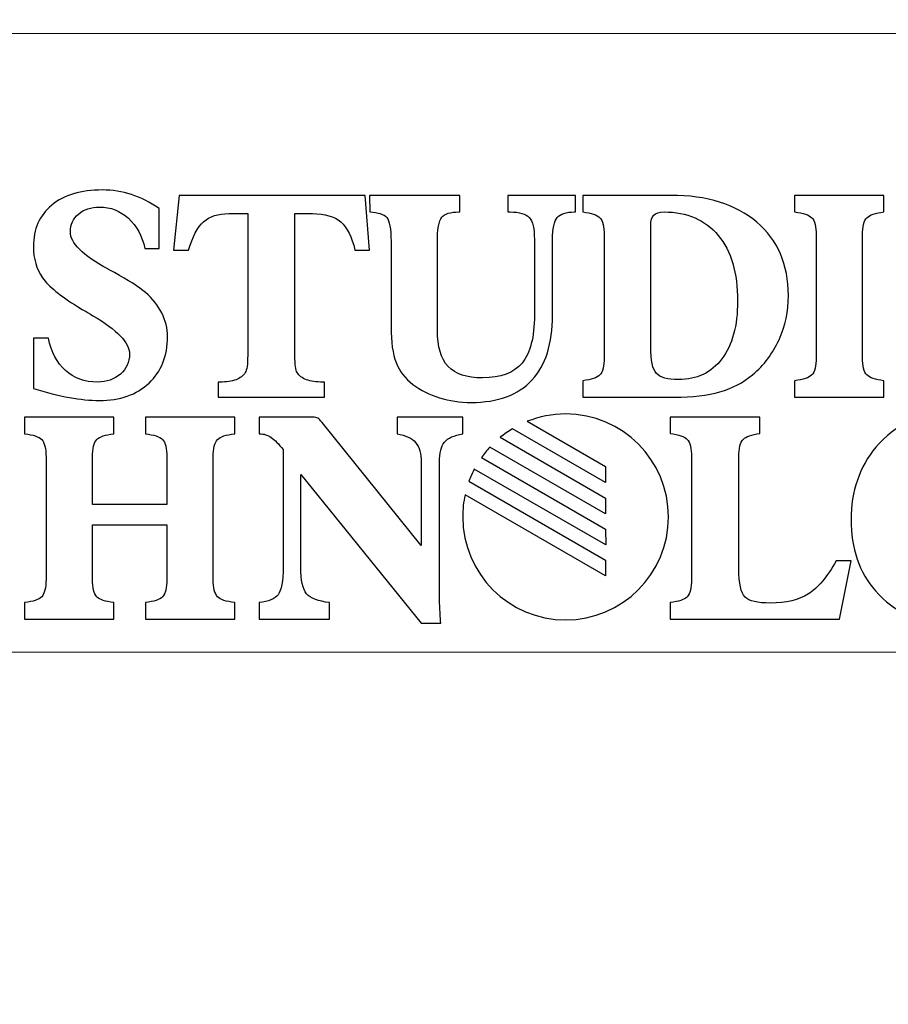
# Model space of a CAD drawing. Header units: inches. Extents: x -1.87 to 1.88, y -1.01 to 0.68.
# Tile 7 of 10: x -0.3 to 0.07, y 0.26 to 0.68. Entities that reach past the tile are written whole.
import ezdxf

# ---------------------------------------------------------------- set-up
doc = ezdxf.new("R2010")
doc.units = ezdxf.units.IN
doc.header["$MEASUREMENT"] = 0
doc.layers.add('Layer 1', color=7, linetype='Continuous')

msp = doc.modelspace()

# ---------------------------------------------------------------- linework, layer by layer
at = {"layer": 'Layer 1', "lineweight": 13}
msp.add_open_spline([(-1.74667, 0.67868), (-1.74667, 0.67868), (1.74727, 0.67868), (1.74727, 0.67868), (1.74727, 0.67868), (1.84716, 0.67868), (1.8753, 0.65017), (1.8753, 0.55072), (1.8753, 0.55072), (1.8753, 0.55072), (1.8753, -0.87991), (1.8753, -0.87991), (1.8753, -0.87991), (1.8753, -0.98293), (1.85208, -1.00787), (1.74727, -1.00787), (1.74727, -1.00787), (1.74727, -1.00787), (-1.74667, -1.00787), (-1.74667, -1.00787), (-1.74667, -1.00787), (-1.84551, -1.00787), (-1.8747, -0.97942), (-1.8747, -0.87991), (-1.8747, -0.87991), (-1.8747, -0.87991), (-1.8747, 0.55072), (-1.8747, 0.55072), (-1.8747, 0.55072), (-1.8747, 0.63167), (-1.84911, 0.6846), (-1.74667, 0.67868)], degree=3, knots=[0, 0, 0, 0, 0.111111, 0.111111, 0.111111, 0.111111, 0.222222, 0.222222, 0.222222, 0.222222, 0.333333, 0.333333, 0.333333, 0.333333, 0.444444, 0.444444, 0.444444, 0.444444, 0.555556, 0.555556, 0.555556, 0.555556, 0.666667, 0.666667, 0.666667, 0.666667, 0.777778, 0.777778, 0.777778, 0.777778, 1, 1, 1, 1], dxfattribs=at)
at = {"layer": 'Layer 1'}
for points, knots in [([(-0.29265, 0.52612), (-0.29265, 0.52612), (-0.29265, 0.54773), (-0.29265, 0.54773), (-0.29265, 0.54773), (-0.29265, 0.54773), (-0.28621, 0.54773), (-0.28621, 0.54773), (-0.28621, 0.54773), (-0.28498, 0.54174), (-0.28255, 0.53711), (-0.27885, 0.53382), (-0.27885, 0.53382), (-0.27518, 0.53053), (-0.27059, 0.52888), (-0.26512, 0.52888), (-0.26512, 0.52888), (-0.26113, 0.52888), (-0.25783, 0.53002), (-0.25524, 0.53231), (-0.25524, 0.53231), (-0.25263, 0.53462), (-0.25133, 0.5375), (-0.25133, 0.54097), (-0.25133, 0.54097), (-0.25133, 0.54583), (-0.2566, 0.55133), (-0.26713, 0.55741), (-0.26713, 0.55741), (-0.26993, 0.55909), (-0.27211, 0.56039), (-0.27362, 0.56131), (-0.27362, 0.56131), (-0.28104, 0.56585), (-0.28606, 0.56999), (-0.28868, 0.57373), (-0.28868, 0.57373), (-0.29133, 0.57745), (-0.29265, 0.58188), (-0.29265, 0.58703), (-0.29265, 0.58703), (-0.29265, 0.59461), (-0.29, 0.60057), (-0.28473, 0.60492), (-0.28473, 0.60492), (-0.27944, 0.60927), (-0.2722, 0.61144), (-0.26302, 0.61144), (-0.26302, 0.61144), (-0.25865, 0.61144), (-0.25446, 0.61078), (-0.25048, 0.6095), (-0.25048, 0.6095), (-0.24649, 0.60819), (-0.24254, 0.60619), (-0.23863, 0.60349), (-0.23863, 0.60349), (-0.23863, 0.60349), (-0.23863, 0.58631), (-0.23863, 0.58631), (-0.23863, 0.58631), (-0.23863, 0.58631), (-0.24468, 0.58631), (-0.24468, 0.58631), (-0.24468, 0.58631), (-0.24589, 0.59175), (-0.24828, 0.59606), (-0.2518, 0.59926), (-0.2518, 0.59926), (-0.25534, 0.60247), (-0.25946, 0.60408), (-0.26417, 0.60408), (-0.26417, 0.60408), (-0.26789, 0.60408), (-0.27092, 0.60308), (-0.27325, 0.6011), (-0.27325, 0.6011), (-0.27559, 0.5991), (-0.27676, 0.59655), (-0.27676, 0.59344), (-0.27676, 0.59344), (-0.27676, 0.58864), (-0.27141, 0.58333), (-0.26069, 0.57747), (-0.26069, 0.57747), (-0.26069, 0.57747), (-0.26028, 0.57722), (-0.26028, 0.57722), (-0.26028, 0.57722), (-0.25975, 0.57694), (-0.25894, 0.57651), (-0.25783, 0.5759), (-0.25783, 0.5759), (-0.25178, 0.57267), (-0.24732, 0.56983), (-0.24443, 0.56734), (-0.24443, 0.56734), (-0.24139, 0.56476), (-0.23906, 0.56182), (-0.23742, 0.55857), (-0.23742, 0.55857), (-0.23579, 0.55533), (-0.23497, 0.55196), (-0.23497, 0.54844), (-0.23497, 0.54844), (-0.23497, 0.54011), (-0.23762, 0.53343), (-0.24293, 0.52845), (-0.24293, 0.52845), (-0.24822, 0.52346), (-0.25538, 0.52097), (-0.26438, 0.52097), (-0.26438, 0.52097), (-0.26822, 0.52097), (-0.27248, 0.5214), (-0.27718, 0.52226), (-0.27718, 0.52226), (-0.28187, 0.52312), (-0.28703, 0.52441), (-0.29265, 0.52612)], [0, 0, 0, 0, 0.032258, 0.032258, 0.032258, 0.032258, 0.064516, 0.064516, 0.064516, 0.064516, 0.096774, 0.096774, 0.096774, 0.096774, 0.129032, 0.129032, 0.129032, 0.129032, 0.16129, 0.16129, 0.16129, 0.16129, 0.193548, 0.193548, 0.193548, 0.193548, 0.225806, 0.225806, 0.225806, 0.225806, 0.258065, 0.258065, 0.258065, 0.258065, 0.290323, 0.290323, 0.290323, 0.290323, 0.322581, 0.322581, 0.322581, 0.322581, 0.354839, 0.354839, 0.354839, 0.354839, 0.387097, 0.387097, 0.387097, 0.387097, 0.419355, 0.419355, 0.419355, 0.419355, 0.451613, 0.451613, 0.451613, 0.451613, 0.483871, 0.483871, 0.483871, 0.483871, 0.516129, 0.516129, 0.516129, 0.516129, 0.548387, 0.548387, 0.548387, 0.548387, 0.580645, 0.580645, 0.580645, 0.580645, 0.612903, 0.612903, 0.612903, 0.612903, 0.645161, 0.645161, 0.645161, 0.645161, 0.677419, 0.677419, 0.677419, 0.677419, 0.709677, 0.709677, 0.709677, 0.709677, 0.741935, 0.741935, 0.741935, 0.741935, 0.774194, 0.774194, 0.774194, 0.774194, 0.806452, 0.806452, 0.806452, 0.806452, 0.83871, 0.83871, 0.83871, 0.83871, 0.870968, 0.870968, 0.870968, 0.870968, 0.903226, 0.903226, 0.903226, 0.903226, 0.935484, 0.935484, 0.935484, 0.935484, 1, 1, 1, 1]), ([(-0.18021, 0.54454), (-0.18021, 0.54454), (-0.18021, 0.54046), (-0.18021, 0.54046), (-0.18021, 0.54046), (-0.18021, 0.53823), (-0.18013, 0.53658), (-0.17998, 0.5355), (-0.17998, 0.5355), (-0.17982, 0.53441), (-0.17957, 0.53357), (-0.17918, 0.53298), (-0.17918, 0.53298), (-0.17838, 0.53159), (-0.17706, 0.53055), (-0.17523, 0.52988), (-0.17523, 0.52988), (-0.17338, 0.5292), (-0.17105, 0.52886), (-0.16819, 0.52886), (-0.16819, 0.52886), (-0.16819, 0.52886), (-0.16751, 0.52886), (-0.16751, 0.52886), (-0.16751, 0.52886), (-0.16751, 0.52886), (-0.16751, 0.52234), (-0.16751, 0.52234), (-0.16751, 0.52234), (-0.16751, 0.52234), (-0.21326, 0.52234), (-0.21326, 0.52234), (-0.21326, 0.52234), (-0.21326, 0.52234), (-0.21326, 0.52886), (-0.21326, 0.52886), (-0.21326, 0.52886), (-0.21326, 0.52886), (-0.21252, 0.52886), (-0.21252, 0.52886), (-0.21252, 0.52886), (-0.20966, 0.52886), (-0.20733, 0.5292), (-0.20552, 0.52988), (-0.20552, 0.52988), (-0.20369, 0.53055), (-0.20239, 0.53159), (-0.20159, 0.53298), (-0.20159, 0.53298), (-0.2012, 0.53357), (-0.20093, 0.53441), (-0.20075, 0.5355), (-0.20075, 0.5355), (-0.20058, 0.53658), (-0.2005, 0.53823), (-0.2005, 0.54046), (-0.2005, 0.54046), (-0.2005, 0.54046), (-0.2005, 0.54454), (-0.2005, 0.54454), (-0.2005, 0.54454), (-0.2005, 0.54454), (-0.2005, 0.60126), (-0.2005, 0.60126), (-0.2005, 0.60126), (-0.2005, 0.60126), (-0.20859, 0.60126), (-0.20859, 0.60126), (-0.20859, 0.60126), (-0.21322, 0.60126), (-0.21684, 0.6001), (-0.21945, 0.59777), (-0.21945, 0.59777), (-0.22206, 0.59543), (-0.22423, 0.59136), (-0.22598, 0.58558), (-0.22598, 0.58558), (-0.22598, 0.58558), (-0.23242, 0.58558), (-0.23242, 0.58558), (-0.23242, 0.58558), (-0.23242, 0.58558), (-0.22997, 0.60911), (-0.22997, 0.60911), (-0.22997, 0.60911), (-0.22997, 0.60911), (-0.15002, 0.60911), (-0.15002, 0.60911), (-0.15002, 0.60911), (-0.15002, 0.60911), (-0.14813, 0.58558), (-0.14813, 0.58558), (-0.14813, 0.58558), (-0.14813, 0.58558), (-0.1544, 0.58558), (-0.1544, 0.58558), (-0.1544, 0.58558), (-0.1557, 0.59128), (-0.15772, 0.59532), (-0.16046, 0.59771), (-0.16046, 0.59771), (-0.16323, 0.60008), (-0.16728, 0.60126), (-0.17265, 0.60126), (-0.17265, 0.60126), (-0.17265, 0.60126), (-0.18021, 0.60126), (-0.18021, 0.60126), (-0.18021, 0.60126), (-0.18021, 0.60126), (-0.18021, 0.54454), (-0.18021, 0.54454)], [0, 0, 0, 0, 0.034483, 0.034483, 0.034483, 0.034483, 0.068966, 0.068966, 0.068966, 0.068966, 0.103448, 0.103448, 0.103448, 0.103448, 0.137931, 0.137931, 0.137931, 0.137931, 0.172414, 0.172414, 0.172414, 0.172414, 0.206897, 0.206897, 0.206897, 0.206897, 0.241379, 0.241379, 0.241379, 0.241379, 0.275862, 0.275862, 0.275862, 0.275862, 0.310345, 0.310345, 0.310345, 0.310345, 0.344828, 0.344828, 0.344828, 0.344828, 0.37931, 0.37931, 0.37931, 0.37931, 0.413793, 0.413793, 0.413793, 0.413793, 0.448276, 0.448276, 0.448276, 0.448276, 0.482759, 0.482759, 0.482759, 0.482759, 0.517241, 0.517241, 0.517241, 0.517241, 0.551724, 0.551724, 0.551724, 0.551724, 0.586207, 0.586207, 0.586207, 0.586207, 0.62069, 0.62069, 0.62069, 0.62069, 0.655172, 0.655172, 0.655172, 0.655172, 0.689655, 0.689655, 0.689655, 0.689655, 0.724138, 0.724138, 0.724138, 0.724138, 0.758621, 0.758621, 0.758621, 0.758621, 0.793103, 0.793103, 0.793103, 0.793103, 0.827586, 0.827586, 0.827586, 0.827586, 0.862069, 0.862069, 0.862069, 0.862069, 0.896552, 0.896552, 0.896552, 0.896552, 0.931034, 0.931034, 0.931034, 0.931034, 1, 1, 1, 1]), ([(-0.14809, 0.60911), (-0.14809, 0.60911), (-0.10925, 0.60911), (-0.10925, 0.60911), (-0.10925, 0.60911), (-0.10925, 0.60911), (-0.10925, 0.60198), (-0.10925, 0.60198), (-0.10925, 0.60198), (-0.10925, 0.60198), (-0.10969, 0.60198), (-0.10969, 0.60198), (-0.10969, 0.60198), (-0.11335, 0.60198), (-0.1158, 0.60122), (-0.11705, 0.59971), (-0.11705, 0.59971), (-0.11831, 0.5982), (-0.11893, 0.5945), (-0.11893, 0.58864), (-0.11893, 0.58864), (-0.11893, 0.58864), (-0.11893, 0.55124), (-0.11893, 0.55124), (-0.11893, 0.55124), (-0.11893, 0.54407), (-0.11738, 0.53885), (-0.11428, 0.53558), (-0.11428, 0.53558), (-0.11119, 0.53231), (-0.10627, 0.53068), (-0.09956, 0.53068), (-0.09956, 0.53068), (-0.09172, 0.53068), (-0.08604, 0.5328), (-0.08252, 0.53705), (-0.08252, 0.53705), (-0.07898, 0.5413), (-0.07721, 0.54816), (-0.07721, 0.55766), (-0.07721, 0.55766), (-0.07721, 0.55766), (-0.07721, 0.59013), (-0.07721, 0.59013), (-0.07721, 0.59013), (-0.07721, 0.59485), (-0.07795, 0.598), (-0.07943, 0.59959), (-0.07943, 0.59959), (-0.08091, 0.60119), (-0.08365, 0.60198), (-0.08763, 0.60198), (-0.08763, 0.60198), (-0.08763, 0.60198), (-0.08867, 0.60198), (-0.08867, 0.60198), (-0.08867, 0.60198), (-0.08867, 0.60198), (-0.08867, 0.60911), (-0.08867, 0.60911), (-0.08867, 0.60911), (-0.08867, 0.60911), (-0.05949, 0.60911), (-0.05949, 0.60911), (-0.05949, 0.60911), (-0.05949, 0.60911), (-0.05949, 0.60198), (-0.05949, 0.60198), (-0.05949, 0.60198), (-0.05949, 0.60198), (-0.05993, 0.60198), (-0.05993, 0.60198), (-0.05993, 0.60198), (-0.06359, 0.60198), (-0.06608, 0.60119), (-0.06741, 0.59961), (-0.06741, 0.59961), (-0.06875, 0.59804), (-0.06941, 0.59487), (-0.06941, 0.59013), (-0.06941, 0.59013), (-0.06941, 0.59013), (-0.06941, 0.55766), (-0.06941, 0.55766), (-0.06941, 0.55766), (-0.06941, 0.5454), (-0.07237, 0.53609), (-0.0783, 0.52972), (-0.0783, 0.52972), (-0.08423, 0.52332), (-0.09291, 0.52013), (-0.10435, 0.52013), (-0.10435, 0.52013), (-0.10921, 0.52013), (-0.11378, 0.52079), (-0.11804, 0.52212), (-0.11804, 0.52212), (-0.12232, 0.52343), (-0.12611, 0.52534), (-0.12942, 0.52785), (-0.12942, 0.52785), (-0.1328, 0.53045), (-0.13522, 0.53357), (-0.13668, 0.53725), (-0.13668, 0.53725), (-0.13813, 0.54093), (-0.13887, 0.54606), (-0.13887, 0.55263), (-0.13887, 0.55263), (-0.13887, 0.55263), (-0.13887, 0.58924), (-0.13887, 0.58924), (-0.13887, 0.58924), (-0.13887, 0.59483), (-0.1395, 0.59828), (-0.14072, 0.59965), (-0.14072, 0.59965), (-0.14197, 0.601), (-0.1444, 0.60178), (-0.14804, 0.60198), (-0.14804, 0.60198), (-0.14804, 0.60198), (-0.14809, 0.60911), (-0.14809, 0.60911)], [0, 0, 0, 0, 0.03125, 0.03125, 0.03125, 0.03125, 0.0625, 0.0625, 0.0625, 0.0625, 0.09375, 0.09375, 0.09375, 0.09375, 0.125, 0.125, 0.125, 0.125, 0.15625, 0.15625, 0.15625, 0.15625, 0.1875, 0.1875, 0.1875, 0.1875, 0.21875, 0.21875, 0.21875, 0.21875, 0.25, 0.25, 0.25, 0.25, 0.28125, 0.28125, 0.28125, 0.28125, 0.3125, 0.3125, 0.3125, 0.3125, 0.34375, 0.34375, 0.34375, 0.34375, 0.375, 0.375, 0.375, 0.375, 0.40625, 0.40625, 0.40625, 0.40625, 0.4375, 0.4375, 0.4375, 0.4375, 0.46875, 0.46875, 0.46875, 0.46875, 0.5, 0.5, 0.5, 0.5, 0.53125, 0.53125, 0.53125, 0.53125, 0.5625, 0.5625, 0.5625, 0.5625, 0.59375, 0.59375, 0.59375, 0.59375, 0.625, 0.625, 0.625, 0.625, 0.65625, 0.65625, 0.65625, 0.65625, 0.6875, 0.6875, 0.6875, 0.6875, 0.71875, 0.71875, 0.71875, 0.71875, 0.75, 0.75, 0.75, 0.75, 0.78125, 0.78125, 0.78125, 0.78125, 0.8125, 0.8125, 0.8125, 0.8125, 0.84375, 0.84375, 0.84375, 0.84375, 0.875, 0.875, 0.875, 0.875, 0.90625, 0.90625, 0.90625, 0.90625, 0.9375, 0.9375, 0.9375, 0.9375, 1, 1, 1, 1]), ([(-0.05635, 0.52234), (-0.05635, 0.52234), (-0.05635, 0.52947), (-0.05635, 0.52947), (-0.05635, 0.52947), (-0.0527, 0.52988), (-0.05027, 0.5307), (-0.04902, 0.53194), (-0.04902, 0.53194), (-0.0478, 0.53321), (-0.04717, 0.53572), (-0.04717, 0.53952), (-0.04717, 0.53952), (-0.04717, 0.53952), (-0.04717, 0.59193), (-0.04717, 0.59193), (-0.04717, 0.59193), (-0.04717, 0.59571), (-0.0478, 0.59824), (-0.04902, 0.59949), (-0.04902, 0.59949), (-0.05027, 0.60076), (-0.0527, 0.60157), (-0.05635, 0.60198), (-0.05635, 0.60198), (-0.05635, 0.60198), (-0.05635, 0.60911), (-0.05635, 0.60911), (-0.05635, 0.60911), (-0.05635, 0.60911), (-0.01858, 0.60911), (-0.01858, 0.60911), (-0.01858, 0.60911), (-0.00296, 0.60911), (0.00937, 0.60527), (0.01842, 0.59757), (0.01842, 0.59757), (0.02747, 0.58987), (0.03198, 0.57937), (0.03198, 0.56609), (0.03198, 0.56609), (0.03198, 0.55931), (0.03066, 0.55296), (0.02799, 0.54707), (0.02799, 0.54707), (0.02533, 0.54119), (0.02154, 0.53619), (0.01659, 0.53204), (0.01659, 0.53204), (0.01257, 0.52865), (0.0079, 0.52618), (0.00257, 0.52465), (0.00257, 0.52465), (-0.00274, 0.52312), (-0.00928, 0.52234), (-0.01702, 0.52234), (-0.01702, 0.52234), (-0.01702, 0.52234), (-0.05635, 0.52234), (-0.05635, 0.52234)], [0, 0, 0, 0, 0.0625, 0.0625, 0.0625, 0.0625, 0.125, 0.125, 0.125, 0.125, 0.1875, 0.1875, 0.1875, 0.1875, 0.25, 0.25, 0.25, 0.25, 0.3125, 0.3125, 0.3125, 0.3125, 0.375, 0.375, 0.375, 0.375, 0.4375, 0.4375, 0.4375, 0.4375, 0.5, 0.5, 0.5, 0.5, 0.5625, 0.5625, 0.5625, 0.5625, 0.625, 0.625, 0.625, 0.625, 0.6875, 0.6875, 0.6875, 0.6875, 0.75, 0.75, 0.75, 0.75, 0.8125, 0.8125, 0.8125, 0.8125, 0.875, 0.875, 0.875, 0.875, 1, 1, 1, 1]), ([(0.03469, 0.52234), (0.03469, 0.52234), (0.03469, 0.52947), (0.03469, 0.52947), (0.03469, 0.52947), (0.03838, 0.52988), (0.04083, 0.5307), (0.04207, 0.53196), (0.04207, 0.53196), (0.0433, 0.53321), (0.04393, 0.53574), (0.04393, 0.53952), (0.04393, 0.53952), (0.04393, 0.53952), (0.04393, 0.59193), (0.04393, 0.59193), (0.04393, 0.59193), (0.04393, 0.59571), (0.0433, 0.59824), (0.04207, 0.59949), (0.04207, 0.59949), (0.04083, 0.60076), (0.03838, 0.60157), (0.03469, 0.60198), (0.03469, 0.60198), (0.03469, 0.60198), (0.03469, 0.60911), (0.03469, 0.60911), (0.03469, 0.60911), (0.03469, 0.60911), (0.0731, 0.60911), (0.0731, 0.60911), (0.0731, 0.60911), (0.0731, 0.60911), (0.0731, 0.60198), (0.0731, 0.60198), (0.0731, 0.60198), (0.06941, 0.60157), (0.06696, 0.60076), (0.06571, 0.59949), (0.06571, 0.59949), (0.06448, 0.59824), (0.06386, 0.59571), (0.06386, 0.59193), (0.06386, 0.59193), (0.06386, 0.59193), (0.06386, 0.53952), (0.06386, 0.53952), (0.06386, 0.53952), (0.06386, 0.53574), (0.06448, 0.53321), (0.06571, 0.53196), (0.06571, 0.53196), (0.06696, 0.5307), (0.06941, 0.52988), (0.0731, 0.52947), (0.0731, 0.52947), (0.0731, 0.52947), (0.0731, 0.52234), (0.0731, 0.52234), (0.0731, 0.52234), (0.0731, 0.52234), (0.03469, 0.52234), (0.03469, 0.52234)], [0, 0, 0, 0, 0.058824, 0.058824, 0.058824, 0.058824, 0.117647, 0.117647, 0.117647, 0.117647, 0.176471, 0.176471, 0.176471, 0.176471, 0.235294, 0.235294, 0.235294, 0.235294, 0.294118, 0.294118, 0.294118, 0.294118, 0.352941, 0.352941, 0.352941, 0.352941, 0.411765, 0.411765, 0.411765, 0.411765, 0.470588, 0.470588, 0.470588, 0.470588, 0.529412, 0.529412, 0.529412, 0.529412, 0.588235, 0.588235, 0.588235, 0.588235, 0.647059, 0.647059, 0.647059, 0.647059, 0.705882, 0.705882, 0.705882, 0.705882, 0.764706, 0.764706, 0.764706, 0.764706, 0.823529, 0.823529, 0.823529, 0.823529, 0.882353, 0.882353, 0.882353, 0.882353, 1, 1, 1, 1]), ([(-0.02718, 0.54399), (-0.02718, 0.53821), (-0.02636, 0.53443), (-0.02472, 0.53263), (-0.02472, 0.53263), (-0.02309, 0.53084), (-0.01996, 0.52994), (-0.01533, 0.52994), (-0.01533, 0.52994), (-0.00733, 0.52994), (-0.00111, 0.5329), (0.00341, 0.53885), (0.00341, 0.53885), (0.0079, 0.54479), (0.01015, 0.55306), (0.01015, 0.56362), (0.01015, 0.56362), (0.01015, 0.5758), (0.00737, 0.58523), (0.00183, 0.59193), (0.00183, 0.59193), (-0.00372, 0.59863), (-0.01148, 0.60198), (-0.02148, 0.60198), (-0.02148, 0.60198), (-0.02356, 0.60198), (-0.02504, 0.60153), (-0.02589, 0.60063), (-0.02589, 0.60063), (-0.02675, 0.59973), (-0.02718, 0.59822), (-0.02718, 0.59612), (-0.02718, 0.59612), (-0.02718, 0.59612), (-0.02718, 0.54399), (-0.02718, 0.54399)], [0, 0, 0, 0, 0.1, 0.1, 0.1, 0.1, 0.2, 0.2, 0.2, 0.2, 0.3, 0.3, 0.3, 0.3, 0.4, 0.4, 0.4, 0.4, 0.5, 0.5, 0.5, 0.5, 0.6, 0.6, 0.6, 0.6, 0.7, 0.7, 0.7, 0.7, 0.8, 0.8, 0.8, 0.8, 1, 1, 1, 1]), ([(-0.29641, 0.42701), (-0.29641, 0.42701), (-0.29641, 0.43414), (-0.29641, 0.43414), (-0.29641, 0.43414), (-0.29275, 0.43455), (-0.29032, 0.43537), (-0.28907, 0.43663), (-0.28907, 0.43663), (-0.28785, 0.43788), (-0.28722, 0.44041), (-0.28722, 0.44419), (-0.28722, 0.44419), (-0.28722, 0.44419), (-0.28722, 0.4966), (-0.28722, 0.4966), (-0.28722, 0.4966), (-0.28722, 0.50038), (-0.28785, 0.50291), (-0.28907, 0.50416), (-0.28907, 0.50416), (-0.29032, 0.50543), (-0.29275, 0.50624), (-0.29641, 0.50665), (-0.29641, 0.50665), (-0.29641, 0.50665), (-0.29641, 0.51378), (-0.29641, 0.51378), (-0.29641, 0.51378), (-0.29641, 0.51378), (-0.25805, 0.51378), (-0.25805, 0.51378), (-0.25805, 0.51378), (-0.25805, 0.51378), (-0.25805, 0.50665), (-0.25805, 0.50665), (-0.25805, 0.50665), (-0.26174, 0.50624), (-0.26419, 0.50543), (-0.2654, 0.50416), (-0.2654, 0.50416), (-0.26663, 0.50291), (-0.26723, 0.50038), (-0.26723, 0.4966), (-0.26723, 0.4966), (-0.26723, 0.4966), (-0.26723, 0.47626), (-0.26723, 0.47626), (-0.26723, 0.47626), (-0.26723, 0.47626), (-0.23525, 0.47626), (-0.23525, 0.47626), (-0.23525, 0.47626), (-0.23525, 0.47626), (-0.23525, 0.4966), (-0.23525, 0.4966), (-0.23525, 0.4966), (-0.23525, 0.50038), (-0.23587, 0.50291), (-0.2371, 0.50416), (-0.2371, 0.50416), (-0.23834, 0.50543), (-0.24079, 0.50624), (-0.24449, 0.50665), (-0.24449, 0.50665), (-0.24449, 0.50665), (-0.24449, 0.51378), (-0.24449, 0.51378), (-0.24449, 0.51378), (-0.24449, 0.51378), (-0.20607, 0.51378), (-0.20607, 0.51378), (-0.20607, 0.51378), (-0.20607, 0.51378), (-0.20607, 0.50665), (-0.20607, 0.50665), (-0.20607, 0.50665), (-0.20977, 0.50624), (-0.21222, 0.50543), (-0.21346, 0.50416), (-0.21346, 0.50416), (-0.21469, 0.50291), (-0.21531, 0.50038), (-0.21531, 0.4966), (-0.21531, 0.4966), (-0.21531, 0.4966), (-0.21531, 0.44419), (-0.21531, 0.44419), (-0.21531, 0.44419), (-0.21531, 0.44041), (-0.21469, 0.43788), (-0.21346, 0.43663), (-0.21346, 0.43663), (-0.21222, 0.43537), (-0.20977, 0.43455), (-0.20607, 0.43414), (-0.20607, 0.43414), (-0.20607, 0.43414), (-0.20607, 0.42701), (-0.20607, 0.42701), (-0.20607, 0.42701), (-0.20607, 0.42701), (-0.24449, 0.42701), (-0.24449, 0.42701), (-0.24449, 0.42701), (-0.24449, 0.42701), (-0.24449, 0.43414), (-0.24449, 0.43414), (-0.24449, 0.43414), (-0.24079, 0.43455), (-0.23834, 0.43537), (-0.2371, 0.43663), (-0.2371, 0.43663), (-0.23587, 0.43788), (-0.23525, 0.44041), (-0.23525, 0.44419), (-0.23525, 0.44419), (-0.23525, 0.44419), (-0.23525, 0.46758), (-0.23525, 0.46758), (-0.23525, 0.46758), (-0.23525, 0.46758), (-0.26723, 0.46758), (-0.26723, 0.46758), (-0.26723, 0.46758), (-0.26723, 0.46758), (-0.26723, 0.44419), (-0.26723, 0.44419), (-0.26723, 0.44419), (-0.26723, 0.44041), (-0.26663, 0.43788), (-0.2654, 0.43663), (-0.2654, 0.43663), (-0.26419, 0.43537), (-0.26174, 0.43455), (-0.25805, 0.43414), (-0.25805, 0.43414), (-0.25805, 0.43414), (-0.25805, 0.42701), (-0.25805, 0.42701), (-0.25805, 0.42701), (-0.25805, 0.42701), (-0.29641, 0.42701), (-0.29641, 0.42701)], [0, 0, 0, 0, 0.027027, 0.027027, 0.027027, 0.027027, 0.054054, 0.054054, 0.054054, 0.054054, 0.081081, 0.081081, 0.081081, 0.081081, 0.108108, 0.108108, 0.108108, 0.108108, 0.135135, 0.135135, 0.135135, 0.135135, 0.162162, 0.162162, 0.162162, 0.162162, 0.189189, 0.189189, 0.189189, 0.189189, 0.216216, 0.216216, 0.216216, 0.216216, 0.243243, 0.243243, 0.243243, 0.243243, 0.27027, 0.27027, 0.27027, 0.27027, 0.297297, 0.297297, 0.297297, 0.297297, 0.324324, 0.324324, 0.324324, 0.324324, 0.351351, 0.351351, 0.351351, 0.351351, 0.378378, 0.378378, 0.378378, 0.378378, 0.405405, 0.405405, 0.405405, 0.405405, 0.432432, 0.432432, 0.432432, 0.432432, 0.459459, 0.459459, 0.459459, 0.459459, 0.486486, 0.486486, 0.486486, 0.486486, 0.513514, 0.513514, 0.513514, 0.513514, 0.540541, 0.540541, 0.540541, 0.540541, 0.567568, 0.567568, 0.567568, 0.567568, 0.594595, 0.594595, 0.594595, 0.594595, 0.621622, 0.621622, 0.621622, 0.621622, 0.648649, 0.648649, 0.648649, 0.648649, 0.675676, 0.675676, 0.675676, 0.675676, 0.702703, 0.702703, 0.702703, 0.702703, 0.72973, 0.72973, 0.72973, 0.72973, 0.756757, 0.756757, 0.756757, 0.756757, 0.783784, 0.783784, 0.783784, 0.783784, 0.810811, 0.810811, 0.810811, 0.810811, 0.837838, 0.837838, 0.837838, 0.837838, 0.864865, 0.864865, 0.864865, 0.864865, 0.891892, 0.891892, 0.891892, 0.891892, 0.918919, 0.918919, 0.918919, 0.918919, 0.945946, 0.945946, 0.945946, 0.945946, 1, 1, 1, 1]), ([(-0.19557, 0.42701), (-0.19557, 0.42701), (-0.19557, 0.43414), (-0.19557, 0.43414), (-0.19557, 0.43414), (-0.19158, 0.43455), (-0.18885, 0.43565), (-0.18741, 0.43749), (-0.18741, 0.43749), (-0.18598, 0.43933), (-0.18526, 0.44331), (-0.18526, 0.44946), (-0.18526, 0.44946), (-0.18526, 0.44946), (-0.18526, 0.49983), (-0.18526, 0.49983), (-0.18526, 0.49983), (-0.18716, 0.50226), (-0.18887, 0.50402), (-0.19043, 0.50506), (-0.19043, 0.50506), (-0.19198, 0.50612), (-0.1936, 0.50665), (-0.19527, 0.50665), (-0.19527, 0.50665), (-0.19527, 0.50665), (-0.19557, 0.50665), (-0.19557, 0.50665), (-0.19557, 0.50665), (-0.19557, 0.50665), (-0.19557, 0.51378), (-0.19557, 0.51378), (-0.19557, 0.51378), (-0.19557, 0.51378), (-0.17265, 0.51378), (-0.17265, 0.51378), (-0.17265, 0.51378), (-0.17154, 0.51378), (-0.17076, 0.51364), (-0.17031, 0.51335), (-0.17031, 0.51335), (-0.16985, 0.51309), (-0.16922, 0.51245), (-0.16843, 0.51145), (-0.16843, 0.51145), (-0.16843, 0.51145), (-0.12587, 0.45861), (-0.12587, 0.45861), (-0.12587, 0.45861), (-0.12587, 0.45861), (-0.12587, 0.4944), (-0.12587, 0.4944), (-0.12587, 0.4944), (-0.12587, 0.49813), (-0.12667, 0.50097), (-0.12828, 0.50287), (-0.12828, 0.50287), (-0.12989, 0.50479), (-0.13256, 0.50606), (-0.13624, 0.50665), (-0.13624, 0.50665), (-0.13624, 0.50665), (-0.13624, 0.51378), (-0.13624, 0.51378), (-0.13624, 0.51378), (-0.13624, 0.51378), (-0.10803, 0.51378), (-0.10803, 0.51378), (-0.10803, 0.51378), (-0.10803, 0.51378), (-0.10803, 0.50665), (-0.10803, 0.50665), (-0.10803, 0.50665), (-0.11178, 0.50602), (-0.11441, 0.50481), (-0.11587, 0.50306), (-0.11587, 0.50306), (-0.11733, 0.5013), (-0.11807, 0.49842), (-0.11807, 0.4944), (-0.11807, 0.4944), (-0.11807, 0.4944), (-0.11807, 0.43964), (-0.11807, 0.43964), (-0.11807, 0.43964), (-0.11807, 0.43745), (-0.11803, 0.43519), (-0.11793, 0.43281), (-0.11793, 0.43281), (-0.11783, 0.43046), (-0.11768, 0.42795), (-0.1175, 0.42528), (-0.1175, 0.42528), (-0.1175, 0.42528), (-0.12587, 0.42528), (-0.12587, 0.42528), (-0.12587, 0.42528), (-0.12587, 0.42528), (-0.17767, 0.48913), (-0.17767, 0.48913), (-0.17767, 0.48913), (-0.17767, 0.48913), (-0.17767, 0.44946), (-0.17767, 0.44946), (-0.17767, 0.44946), (-0.17767, 0.44372), (-0.17683, 0.43986), (-0.17514, 0.43788), (-0.17514, 0.43788), (-0.17345, 0.4359), (-0.17016, 0.43465), (-0.1653, 0.43414), (-0.1653, 0.43414), (-0.1653, 0.43414), (-0.1653, 0.42701), (-0.1653, 0.42701), (-0.1653, 0.42701), (-0.1653, 0.42701), (-0.19557, 0.42701), (-0.19557, 0.42701)], [0, 0, 0, 0, 0.032258, 0.032258, 0.032258, 0.032258, 0.064516, 0.064516, 0.064516, 0.064516, 0.096774, 0.096774, 0.096774, 0.096774, 0.129032, 0.129032, 0.129032, 0.129032, 0.16129, 0.16129, 0.16129, 0.16129, 0.193548, 0.193548, 0.193548, 0.193548, 0.225806, 0.225806, 0.225806, 0.225806, 0.258065, 0.258065, 0.258065, 0.258065, 0.290323, 0.290323, 0.290323, 0.290323, 0.322581, 0.322581, 0.322581, 0.322581, 0.354839, 0.354839, 0.354839, 0.354839, 0.387097, 0.387097, 0.387097, 0.387097, 0.419355, 0.419355, 0.419355, 0.419355, 0.451613, 0.451613, 0.451613, 0.451613, 0.483871, 0.483871, 0.483871, 0.483871, 0.516129, 0.516129, 0.516129, 0.516129, 0.548387, 0.548387, 0.548387, 0.548387, 0.580645, 0.580645, 0.580645, 0.580645, 0.612903, 0.612903, 0.612903, 0.612903, 0.645161, 0.645161, 0.645161, 0.645161, 0.677419, 0.677419, 0.677419, 0.677419, 0.709677, 0.709677, 0.709677, 0.709677, 0.741935, 0.741935, 0.741935, 0.741935, 0.774194, 0.774194, 0.774194, 0.774194, 0.806452, 0.806452, 0.806452, 0.806452, 0.83871, 0.83871, 0.83871, 0.83871, 0.870968, 0.870968, 0.870968, 0.870968, 0.903226, 0.903226, 0.903226, 0.903226, 0.935484, 0.935484, 0.935484, 0.935484, 1, 1, 1, 1]), ([(-0.08029, 0.51201), (-0.07518, 0.51401), (-0.06953, 0.51516), (-0.06379, 0.51516), (-0.06379, 0.51516), (-0.03929, 0.51516), (-0.01954, 0.49528), (-0.01954, 0.47091), (-0.01954, 0.47091), (-0.01954, 0.44654), (-0.03942, 0.42666), (-0.06379, 0.42666), (-0.06379, 0.42666), (-0.08816, 0.42666), (-0.108, 0.44654), (-0.10804, 0.47091), (-0.10804, 0.47091), (-0.10804, 0.47421), (-0.10769, 0.47743), (-0.10699, 0.48048), (-0.10699, 0.48048), (-0.10699, 0.48048), (-0.04658, 0.44556), (-0.04658, 0.44556), (-0.04658, 0.44556), (-0.04658, 0.44556), (-0.04663, 0.4524), (-0.04663, 0.4524), (-0.04663, 0.4524), (-0.04663, 0.4524), (-0.10536, 0.48633), (-0.10536, 0.48633), (-0.10536, 0.48633), (-0.10464, 0.48807), (-0.10389, 0.48976), (-0.10305, 0.49141), (-0.10305, 0.49141), (-0.10305, 0.49141), (-0.04656, 0.45889), (-0.04656, 0.45889), (-0.04656, 0.45889), (-0.04656, 0.45889), (-0.0466, 0.46573), (-0.0466, 0.46573), (-0.0466, 0.46573), (-0.0466, 0.46573), (-0.0999, 0.49649), (-0.0999, 0.49649), (-0.0999, 0.49649), (-0.09881, 0.49804), (-0.09765, 0.49948), (-0.09643, 0.50089), (-0.09643, 0.50089), (-0.09643, 0.50089), (-0.04658, 0.47219), (-0.04658, 0.47219), (-0.04658, 0.47219), (-0.04658, 0.47219), (-0.04663, 0.47903), (-0.04663, 0.47903), (-0.04663, 0.47903), (-0.04663, 0.47903), (-0.09189, 0.50515), (-0.09189, 0.50515), (-0.09189, 0.50515), (-0.09019, 0.50649), (-0.08842, 0.50767), (-0.08661, 0.50876), (-0.08661, 0.50876), (-0.08661, 0.50876), (-0.04662, 0.48571), (-0.04662, 0.48571), (-0.04662, 0.48571), (-0.04662, 0.48571), (-0.0466, 0.49256), (-0.0466, 0.49256), (-0.0466, 0.49256), (-0.0466, 0.49256), (-0.08029, 0.51201), (-0.08029, 0.51201)], [0, 0, 0, 0, 0.047619, 0.047619, 0.047619, 0.047619, 0.095238, 0.095238, 0.095238, 0.095238, 0.142857, 0.142857, 0.142857, 0.142857, 0.190476, 0.190476, 0.190476, 0.190476, 0.238095, 0.238095, 0.238095, 0.238095, 0.285714, 0.285714, 0.285714, 0.285714, 0.333333, 0.333333, 0.333333, 0.333333, 0.380952, 0.380952, 0.380952, 0.380952, 0.428571, 0.428571, 0.428571, 0.428571, 0.47619, 0.47619, 0.47619, 0.47619, 0.52381, 0.52381, 0.52381, 0.52381, 0.571429, 0.571429, 0.571429, 0.571429, 0.619048, 0.619048, 0.619048, 0.619048, 0.666667, 0.666667, 0.666667, 0.666667, 0.714286, 0.714286, 0.714286, 0.714286, 0.761905, 0.761905, 0.761905, 0.761905, 0.809524, 0.809524, 0.809524, 0.809524, 0.857143, 0.857143, 0.857143, 0.857143, 0.904762, 0.904762, 0.904762, 0.904762, 1, 1, 1, 1]), ([(0.01978, 0.51378), (0.01978, 0.51378), (0.01978, 0.50678), (0.01978, 0.50678), (0.01978, 0.50678), (0.01617, 0.50635), (0.01375, 0.50551), (0.01255, 0.50426), (0.01255, 0.50426), (0.01132, 0.50302), (0.01072, 0.50046), (0.01072, 0.4966), (0.01072, 0.4966), (0.01072, 0.4966), (0.01072, 0.44869), (0.01072, 0.44869), (0.01072, 0.44869), (0.01072, 0.44229), (0.01159, 0.43823), (0.01337, 0.43649), (0.01337, 0.43649), (0.01513, 0.43476), (0.01875, 0.4339), (0.02422, 0.4339), (0.02422, 0.4339), (0.03107, 0.4339), (0.03651, 0.4352), (0.04058, 0.43782), (0.04058, 0.43782), (0.04465, 0.44043), (0.04865, 0.44517), (0.0526, 0.45204), (0.0526, 0.45204), (0.0526, 0.45204), (0.05904, 0.45204), (0.05904, 0.45204), (0.05904, 0.45204), (0.05904, 0.45204), (0.05396, 0.42701), (0.05396, 0.42701), (0.05396, 0.42701), (0.05396, 0.42701), (-0.01881, 0.42701), (-0.01881, 0.42701), (-0.01881, 0.42701), (-0.01881, 0.42701), (-0.01881, 0.43414), (-0.01881, 0.43414), (-0.01881, 0.43414), (-0.01515, 0.43455), (-0.01272, 0.43537), (-0.01148, 0.43663), (-0.01148, 0.43663), (-0.01025, 0.43788), (-0.00963, 0.44041), (-0.00963, 0.44419), (-0.00963, 0.44419), (-0.00963, 0.44419), (-0.00963, 0.4966), (-0.00963, 0.4966), (-0.00963, 0.4966), (-0.00963, 0.50044), (-0.01023, 0.50298), (-0.01146, 0.50424), (-0.01146, 0.50424), (-0.01267, 0.50549), (-0.01511, 0.50635), (-0.01881, 0.50678), (-0.01881, 0.50678), (-0.01881, 0.50678), (-0.01881, 0.51378), (-0.01881, 0.51378), (-0.01881, 0.51378), (-0.01881, 0.51378), (0.01978, 0.51378), (0.01978, 0.51378)], [0, 0, 0, 0, 0.05, 0.05, 0.05, 0.05, 0.1, 0.1, 0.1, 0.1, 0.15, 0.15, 0.15, 0.15, 0.2, 0.2, 0.2, 0.2, 0.25, 0.25, 0.25, 0.25, 0.3, 0.3, 0.3, 0.3, 0.35, 0.35, 0.35, 0.35, 0.4, 0.4, 0.4, 0.4, 0.45, 0.45, 0.45, 0.45, 0.5, 0.5, 0.5, 0.5, 0.55, 0.55, 0.55, 0.55, 0.6, 0.6, 0.6, 0.6, 0.65, 0.65, 0.65, 0.65, 0.7, 0.7, 0.7, 0.7, 0.75, 0.75, 0.75, 0.75, 0.8, 0.8, 0.8, 0.8, 0.85, 0.85, 0.85, 0.85, 0.9, 0.9, 0.9, 0.9, 1, 1, 1, 1]), ([(0.09976, 0.42528), (0.09374, 0.42528), (0.08822, 0.42644), (0.08316, 0.42875), (0.08316, 0.42875), (0.0781, 0.43106), (0.07353, 0.43453), (0.06943, 0.43917), (0.06943, 0.43917), (0.06596, 0.44311), (0.06336, 0.44766), (0.06159, 0.45283), (0.06159, 0.45283), (0.05982, 0.458), (0.05894, 0.46366), (0.05894, 0.4698), (0.05894, 0.4698), (0.05894, 0.47583), (0.05984, 0.48147), (0.06165, 0.48674), (0.06165, 0.48674), (0.06346, 0.49201), (0.06612, 0.49672), (0.06966, 0.50091), (0.06966, 0.50091), (0.07365, 0.50567), (0.07835, 0.50929), (0.08376, 0.51178), (0.08376, 0.51178), (0.08917, 0.51427), (0.09505, 0.51552), (0.10141, 0.51552), (0.10141, 0.51552), (0.10699, 0.51552), (0.11219, 0.51452), (0.11701, 0.51249), (0.11701, 0.51249), (0.12183, 0.51047), (0.12617, 0.50751), (0.13, 0.50361), (0.13, 0.50361), (0.13403, 0.4995), (0.13708, 0.49474), (0.13915, 0.48933), (0.13915, 0.48933), (0.14123, 0.48394), (0.14226, 0.47797), (0.14226, 0.47148), (0.14226, 0.47148), (0.14226, 0.46566), (0.14144, 0.46014), (0.13979, 0.45493), (0.13979, 0.45493), (0.13813, 0.44972), (0.13576, 0.44521), (0.13269, 0.44137), (0.13269, 0.44137), (0.12846, 0.43602), (0.1236, 0.43202), (0.1181, 0.42932), (0.1181, 0.42932), (0.11259, 0.42663), (0.10646, 0.42528), (0.09976, 0.42528)], [0, 0, 0, 0, 0.058824, 0.058824, 0.058824, 0.058824, 0.117647, 0.117647, 0.117647, 0.117647, 0.176471, 0.176471, 0.176471, 0.176471, 0.235294, 0.235294, 0.235294, 0.235294, 0.294118, 0.294118, 0.294118, 0.294118, 0.352941, 0.352941, 0.352941, 0.352941, 0.411765, 0.411765, 0.411765, 0.411765, 0.470588, 0.470588, 0.470588, 0.470588, 0.529412, 0.529412, 0.529412, 0.529412, 0.588235, 0.588235, 0.588235, 0.588235, 0.647059, 0.647059, 0.647059, 0.647059, 0.705882, 0.705882, 0.705882, 0.705882, 0.764706, 0.764706, 0.764706, 0.764706, 0.823529, 0.823529, 0.823529, 0.823529, 0.882353, 0.882353, 0.882353, 0.882353, 1, 1, 1, 1])]:
    msp.add_open_spline(points, degree=3, knots=knots, dxfattribs=at)
at = {"layer": 'Layer 1', "lineweight": 18}
msp.add_open_spline([(-0.54937, 0.41283), (-0.54937, 0.41283), (0.41981, 0.41283), (0.41981, 0.41283)], degree=3, dxfattribs=at)

doc.saveas('drawing.dxf')
